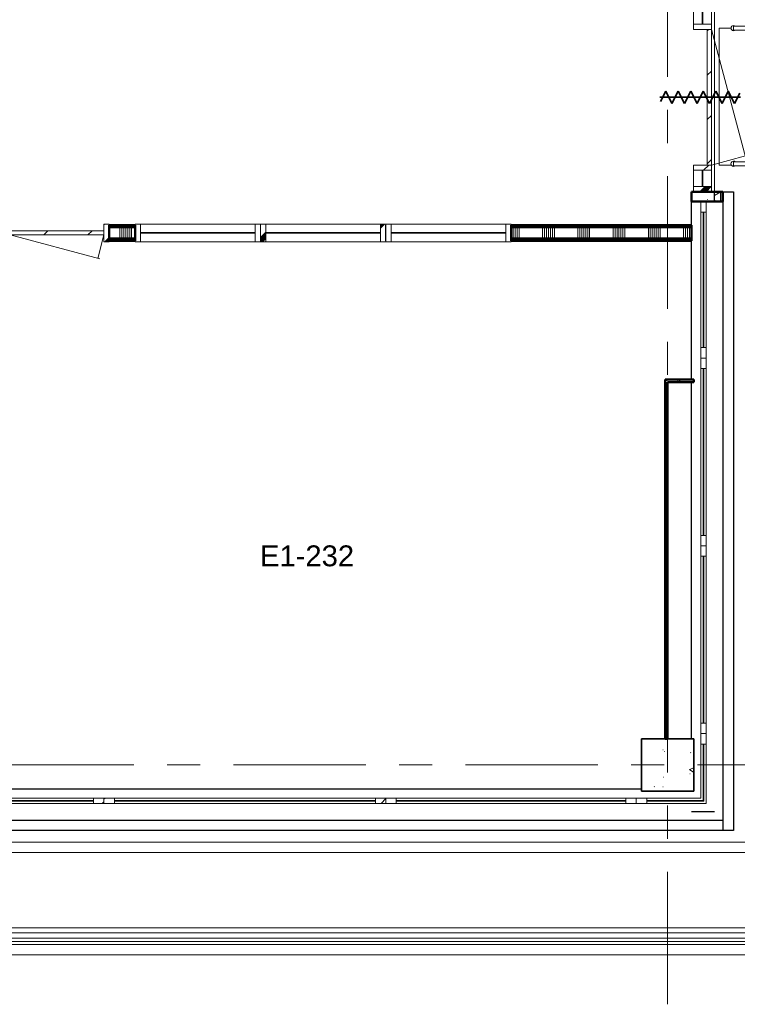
# Model space of a CAD drawing. Extents: x -3204 to 54657, y -2294 to 61632.
# Tile 28 of 65: x 40593 to 47467, y -2294 to 7144. Entities that reach past the tile are written whole.
import ezdxf

# ---------------------------------------------------------------- set-up
doc = ezdxf.new("R2010")
doc.units = 0
doc.header["$LTSCALE"] = 100
doc.linetypes.add('stramien', pattern=[22.225, 12.7, -3.175, 3.175, -3.175])
for name, color, linetype, lineweight in [('00---0--FM-RUIMTENR', 7, 'Continuous', 18), ('BA20----_WANDEN', 14, 'Continuous', 50), ('BL$7A---_STRAMIEN', 7, 'Continuous', 18), ('BL20----_WANDEN', 7, 'Continuous', 25), ('BL23----_VLOEREN', 11, 'Continuous', 18), ('BL28----_CONSTRUCTIES', 4, 'Continuous', 18), ('BL30----_BRANDSYMBOLEN', 14, 'Continuous', 35), ('BL30----_KOZIJNEN', 14, 'Continuous', 25), ('BL34----_BALUSTRADES', 1, 'Continuous', 18)]:
    doc.layers.add(name, color=color, linetype=linetype, lineweight=lineweight)
doc.styles.add('Arial', font='arial.ttf', dxfattribs={"height": 200})
pattern_1 = [(50, (8878.4, 12805.1), (728.7365, -63.756), [76.2, -838.2]), (355, (8878.4, 12805.1), (-140.972, 764.228), [60.96, -670.56]), (100.451, (8939.1, 12799.8), (587.77, 700.467), [64.76, -712.36]), (46.184, (8878.4, 13008.3), (1084.316, -168.17), [114.3, -1257.3]), (96.636, (8968.8, 12994.3), (949.61, 989.71), [97.14, -1068.54]), (351.184, (8878.4, 13008.3), (949.62, 989.7), [91.44, -1005.84]), (21, (8980, 12957.5), (606.458, -409.061), [76.2, -838.2]), (326, (8980, 12957.5), (247.208, 736.753), [60.96, -670.56]), (71.451, (9030.54, 12923.4), (853.668, 327.685), [64.76, -712.36]), (37.5, (8878.4, 12805.08), (12.3547, 338.2201), [3.353, -659.079, 3.353, -677.367, -673.1]), (37.5, (8878.4, 12805.08), (12.3547, 338.2201), [-1343.152, 3.353, -669.747]), (7.5, (8878.4, 12805.08), (267.279, 400.722), [3.353, -384.759, 3.353, -643.839, -256.54]), (7.5, (8878.4, 12805.08), (267.279, 400.722), [-1035.304, 3.353, -253.187]), (327.5, (8651.83, 12805.08), (542.3633, -22.9153), [3.353, -250.647, 3.353, -789.127, -1051.56]), (327.5, (8651.83, 12805.08), (542.3633, -22.9153), [-1046.48, 3.353, -1048.207]), (317.5, (8550.24, 12805.1), (592.517, 101.707), [3.353, -326.847, 3.353, -522.935, -746.76]), (317.5, (8550.24, 12805.1), (592.517, 101.707), [-856.488, 3.353, -743.407])]
pattern_2 = [(270, (35052.5, 5175), (500, 6e-12), []), (270, (35002.5, 5175), (500, 6e-12), []), (270, (34952.5, 5175), (500, 6e-12), []), (270, (34902.5, 5175), (500, 6e-12), [])]

# ---------------------------------------------------------------- blocks, each defined once
blk = doc.blocks.new('23_FL_glazenwasbalkon5 - AL_23_glazenwasbalkon-1321649-1')
at = {"layer": 'BL23----_VLOEREN'}
for p, q in [((-1818.4, -13545.1), (38661.6, -13545.1)), ((38761.6, -13645.1), (-1918.4, -13645.1)), ((-2798.4, -14525.1), (39641.6, -14525.1)), ((39614.5, -14498), (-2771.3, -14498)), ((39741.6, -14625.1), (-2898.4, -14625.1))]:
    blk.add_line(p, q, dxfattribs=at)
blk = doc.blocks.new('31_WN_AMC_a_br_raam - 2100x1530-V58-1')
at = {"layer": 'BL30----_KOZIJNEN', "lineweight": 18}
h = blk.add_hatch(dxfattribs=at)
h.set_pattern_fill('FP_112', color=256, style=0, pattern_type=2)
h.set_pattern_definition([(225, (31471.6, -13145.1), (449.013, -449.013), []), (225, (31312.85, -13145.1), (6e-14, -898.026), []), (225, (31630.35, -13145.1), (6e-14, -898.026), [])])
h.paths.add_polyline_path([(-1050, 29), (-1050, -21), (-950, -21), (-950, 29)], flags=0)
h.paths.add_polyline_path([(950, 29), (950, -21), (1050, -21), (1050, 29)], flags=0)
for p, q in [((-1050, 29), (-1050, -21)), ((-950, 29), (-1050, 29)), ((-950, -21), (-950, 29)), ((-950, 29), (950, 29)), ((950, 7), (-950, 7)), ((-950, 7), (-950, 1)), ((-950, 1), (950, 1)), ((1050, 29), (950, 29)), ((950, 29), (950, -21)), ((950, 1), (950, 7)), ((1050, -21), (1050, 29)), ((-1050, -21), (-950, -21)), ((-950, -21), (950, -21)), ((950, -21), (1050, -21))]:
    blk.add_line(p, q, dxfattribs=at)
blk = doc.blocks.new('31_WN_AMC_a_br_raam - 2700x1530-V59-1')
at = {"layer": 'BL30----_KOZIJNEN', "lineweight": 18}
h = blk.add_hatch(dxfattribs=at)
h.set_pattern_fill('FP_113', color=256, style=0, pattern_type=2)
h.set_pattern_definition([(225, (33871.6, -13145.1), (449.013, -449.013), []), (225, (33712.85, -13145.1), (6e-14, -898.026), []), (225, (34030.35, -13145.1), (6e-14, -898.026), [])])
h.paths.add_polyline_path([(-1350, 29), (-1350, -21), (-1250, -21), (-1250, 29)], flags=0)
h.paths.add_polyline_path([(1350, 29), (1250, 29), (1250, -21), (1350, -21)], flags=0)
for p, q in [((-1350, 29), (-1350, -21)), ((-1250, 29), (-1350, 29)), ((-1250, -21), (-1250, 29)), ((-1250, 29), (1250, 29)), ((1250, 7), (-1250, 7)), ((-1250, 7), (-1250, 1)), ((-1250, 1), (1250, 1)), ((1350, 29), (1250, 29)), ((1250, 29), (1250, -21)), ((1250, 1), (1250, 7)), ((1350, -21), (1350, 29)), ((-1350, -21), (-1250, -21)), ((-1250, -21), (1250, -21)), ((1250, -21), (1350, -21))]:
    blk.add_line(p, q, dxfattribs=at)
blk = doc.blocks.new('31_WN_AMC_a_br_raam - 2400x1530-V60-1')
at = {"layer": 'BL30----_KOZIJNEN', "lineweight": 18}
h = blk.add_hatch(dxfattribs=at)
h.set_pattern_fill('FP_114', color=256, style=0, pattern_type=2)
h.set_pattern_definition([(225, (36421.6, -13145.1), (449.013, -449.013), []), (225, (36262.85, -13145.1), (6e-14, -898.026), []), (225, (36580.35, -13145.1), (6e-14, -898.026), [])])
h.paths.add_polyline_path([(-1200, 29), (-1200, -21), (-1100, -21), (-1100, 29)], flags=0)
h.paths.add_polyline_path([(1200, 29), (1100, 29), (1100, -21), (1200, -21)], flags=0)
for p, q in [((-1200, 29), (-1200, -21)), ((-1100, 29), (-1200, 29)), ((-1100, -21), (-1100, 29)), ((-1100, 29), (1100, 29)), ((1100, 7), (-1100, 7)), ((-1100, 7), (-1100, 1)), ((-1100, 1), (1100, 1)), ((1200, 29), (1100, 29)), ((1100, 29), (1100, -21)), ((1100, 1), (1100, 7)), ((1200, -21), (1200, 29)), ((-1200, -21), (-1100, -21)), ((-1100, -21), (1100, -21)), ((1100, -21), (1200, -21))]:
    blk.add_line(p, q, dxfattribs=at)
blk = doc.blocks.new('Railing - 50 mm-1399813-1')
at = {"layer": 'BL34----_BALUSTRADES'}
for start, end in [(0, 180), (180, 217.59733), (322.37791, 0)]:
    blk.add_arc((0, 0), 25, start, end, dxfattribs=at)
blk = doc.blocks.new('Railing - 50 mm-V112-1')
at = {"layer": 'BL34----_BALUSTRADES'}
for start, end in [(142.37791, 180), (180, 0), (0, 37.59733)]:
    blk.add_arc((0, 0), 25, start, end, dxfattribs=at)
blk = doc.blocks.new('Railing - Railing-1570973-1')
at = {"layer": 'BL34----_BALUSTRADES'}
for p, q in [((43003.6, -5722.5), (38554.1, -5722.5)), ((38554.1, -5762.5), (38554.1, -5722.5)), ((43003.6, -5722.5), (43003.6, -5762.5)), ((38554.1, -5762.5), (43003.6, -5762.5))]:
    blk.add_line(p, q, dxfattribs=at)
at = {"rotation": 270}
for name, p in [('Railing - 50 mm-V112-1', (38554.1, -5742.5)), ('Railing - 50 mm-1399813-1', (43003.6, -5742.5))]:
    blk.add_blockref(name, p, dxfattribs=at)
blk = doc.blocks.new('Railing - 50 mm-V121-1')
at = {"layer": 'BL34----_BALUSTRADES'}
for start, end in [(0, 180), (180, 217.59733), (322.3323, 0)]:
    blk.add_arc((0, 0), 25, start, end, dxfattribs=at)
blk = doc.blocks.new('Railing - 50 mm-V122-1')
at = {"layer": 'BL34----_BALUSTRADES'}
for start, end in [(142.35458, 180), (180, 0), (0, 37.59733)]:
    blk.add_arc((0, 0), 25, start, end, dxfattribs=at)
blk = doc.blocks.new('Railing - 50 mm-V123-1')
at = {"layer": 'BL34----_BALUSTRADES'}
for start, end in [(0, 37.59733), (322.40267, 0), (231.42857, 308.57143)]:
    blk.add_arc((0, 0), 25, start, end, dxfattribs=at)
blk = doc.blocks.new('Railing - 50 mm-V115-1')
at = {"layer": 'BL34----_BALUSTRADES'}
for start, end in [(142.40267, 180), (180, 217.59733), (231.42857, 308.57143)]:
    blk.add_arc((0, 0), 25, start, end, dxfattribs=at)
blk = doc.blocks.new('Railing - Railing-1571186-1')
at = {"layer": 'BL34----_BALUSTRADES'}
for p, q in [((40123.6, -7022.5), (38553.6, -7022.5)), ((38553.6, -7062.5), (38553.6, -7022.5)), ((38553.6, -7062.5), (40083.6, -7062.5)), ((40083.6, -7062.5), (40083.6, -8862.5)), ((40123.6, -8822.5), (40123.6, -7022.5)), ((40083.6, -8862.5), (42378.6, -8862.5)), ((42378.6, -8822.5), (40123.6, -8822.5)), ((42378.6, -8822.5), (42378.6, -8862.5))]:
    blk.add_line(p, q, dxfattribs=at)
for points, knots in [([(40083.6, -7062.5), (40083.6, -7062.5), (40084, -7062.1), (40085.1, -7061), (40086.3, -7059.8), (40087.5, -7058.6), (40088.6, -7057.5), (40089.8, -7056.3), (40091.4, -7054.7), (40093.2, -7052.9), (40094.8, -7051.3), (40096, -7050.1), (40097.2, -7048.9), (40098.5, -7047.7), (40099.7, -7046.4), (40101, -7045.1), (40102.3, -7043.8), (40103.6, -7042.5), (40104.9, -7041.2), (40106.2, -7039.9), (40107.5, -7038.6), (40108.8, -7037.3), (40110.1, -7036), (40111.3, -7034.8), (40112.5, -7033.6), (40113.6, -7032.5), (40114.7, -7031.4), (40116.2, -7029.9), (40117.5, -7028.6), (40118.7, -7027.4), (40119.8, -7026.3), (40121, -7025.1), (40122.2, -7023.9), (40123.3, -7022.8), (40123.6, -7022.5), (40123.6, -7022.5)], [0, 0, 0, 0, 0.083333, 0.125, 0.166667, 0.208333, 0.229167, 0.25, 0.291667, 0.333333, 0.354167, 0.375, 0.395833, 0.416667, 0.4375, 0.458333, 0.479167, 0.5, 0.520833, 0.541667, 0.5625, 0.583333, 0.604167, 0.625, 0.645833, 0.666667, 0.6875, 0.708333, 0.75, 0.770833, 0.791667, 0.833333, 0.875, 0.916667, 1, 1, 1, 1]), ([(40123.6, -8822.5), (40123.6, -8822.5), (40123.3, -8822.8), (40122.2, -8824), (40121, -8825.1), (40119.8, -8826.3), (40118.7, -8827.4), (40117.5, -8828.6), (40116.2, -8829.9), (40114.8, -8831.4), (40113.6, -8832.5), (40112.5, -8833.6), (40111.3, -8834.8), (40110.1, -8836.1), (40108.8, -8837.3), (40107.5, -8838.6), (40106.2, -8839.9), (40104.9, -8841.2), (40103.6, -8842.5), (40102.3, -8843.8), (40101, -8845.1), (40099.7, -8846.4), (40098.5, -8847.7), (40097.2, -8848.9), (40096, -8850.1), (40094.8, -8851.3), (40093.6, -8852.5), (40092.5, -8853.6), (40091.1, -8855), (40089.8, -8856.3), (40088.6, -8857.5), (40087.5, -8858.6), (40086.3, -8859.8), (40085.1, -8861), (40084, -8862.1), (40083.6, -8862.5), (40083.6, -8862.5)], [-1, -1, -1, -1, -0.916667, -0.875, -0.833333, -0.791667, -0.770833, -0.75, -0.708333, -0.6875, -0.666667, -0.645833, -0.625, -0.604167, -0.583333, -0.5625, -0.541667, -0.520833, -0.5, -0.479167, -0.458333, -0.4375, -0.416667, -0.395833, -0.375, -0.354167, -0.333333, -0.3125, -0.291667, -0.25, -0.229167, -0.208333, -0.166667, -0.125, -0.083333, 0, 0, 0, 0])]:
    blk.add_open_spline(points, degree=3, knots=knots, dxfattribs=at)
for name, p, rotation in [('Railing - 50 mm-V121-1', (38553.6, -7042.5), 90.00000000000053), ('Railing - 50 mm-V123-1', (40103.6, -7042.5), 90.00000000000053), ('Railing - 50 mm-V122-1', (42378.6, -8842.5), 89.99999999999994)]:
    blk.add_blockref(name, p, dxfattribs=dict(rotation=rotation))
blk.add_blockref('Railing - 50 mm-V115-1', (40103.6, -8842.5))
blk = doc.blocks.new('31_DR_AMC_s_enkele deur bruin met zijlichten en bovenpaneel_R_dt1 - 1810x3300 negge 18mm-2931872-1')
at = {"layer": 'BL30----_KOZIJNEN', "lineweight": 18}
h = blk.add_hatch(dxfattribs=at)
h.set_pattern_fill('FP_171', color=256, style=0, pattern_type=2)
h.set_pattern_definition([(315, (7295.1, 38261.6), (500, 500), []), (315, (7295.1, 38091.6), (500, 500), []), (315, (7295.1, 38081.6), (500, 500), []), (315, (7295.1, 38071.6), (500, 500), []), (315, (7295.1, 38061.6), (500, 500), []), (315, (7295.1, 38051.6), (500, 500), []), (315, (7295.1, 38041.6), (500, 500), []), (315, (7295.1, 38031.6), (500, 500), [])])
h.paths.add_polyline_path([(-15, 92), (-15, -80), (35, -80), (35, 92)], flags=0)
h.paths.add_polyline_path([(190, 92), (190, -80), (240, -80), (240, 92)], flags=0)
h.paths.add_polyline_path([(1540, -80), (1590, -80), (1590, 92), (1540, 92)], flags=0)
h.paths.add_polyline_path([(1745, 92), (1745, -80), (1795, -80), (1795, 92)], flags=0)
h = blk.add_hatch(dxfattribs=at)
h.set_pattern_fill('FP_170', color=256, style=0, pattern_type=2)
h.set_pattern_definition([(315, (7295.08, 38261.6), (212.132, 212.132), [])])
h.paths.add_polyline_path([(240, -80), (1540, -80), (1540, -40), (240, -40)], flags=0)
at = {"layer": 'BL30----_BRANDSYMBOLEN'}
for p, q in [((950, 358.6), (850, 408.6)), ((890, 416.3), (890, -358.7)), ((830, 298.6), (950, 358.6)), ((950, 238.6), (830, 298.6)), ((830, 178.6), (950, 238.6)), ((950, 118.6), (830, 178.6)), ((830, 58.6), (950, 118.6)), ((950, -1.4), (830, 58.6)), ((830, -61.4), (950, -1.4)), ((950, -121.4), (830, -61.4)), ((830, -181.4), (950, -121.4)), ((950, -241.4), (830, -181.4)), ((830, -301.4), (950, -241.4)), ((930, -351.4), (830, -301.4))]:
    blk.add_line(p, q, dxfattribs=at)
at = {"layer": 'BL30----_KOZIJNEN', "lineweight": 18}
for p, q in [((35, 92), (-15, 92)), ((-15, 92), (-15, -80)), ((35, -80), (35, 92)), ((190, 92), (35, 92)), ((190, 9), (35, 9)), ((35, 9), (35, 3)), ((35, 3), (190, 3)), ((190, 92), (190, -80)), ((240, 92), (190, 92)), ((190, 3), (190, 9)), ((240, -80), (240, 92)), ((1590, 92), (1540, 92)), ((1540, 92), (1540, -80)), ((1590, -80), (1590, 92)), ((1745, 92), (1590, 92)), ((1745, 9), (1590, 9)), ((1590, 9), (1590, 3)), ((1590, 3), (1745, 3)), ((1795, 92), (1745, 92)), ((1745, 92), (1745, -80)), ((1745, 3), (1745, 9)), ((1795, -80), (1795, 92)), ((-15, -80), (35, -80)), ((35, -80), (190, -80)), ((190, -80), (240, -80)), ((1540, -40), (240, -40)), ((240, -40), (240, -80)), ((240, -80), (327.1, -405)), ((240, -80), (1540, -80)), ((1540, -80), (307.8, -410.2)), ((1540, -80), (1540, -40)), ((1540, -80), (1590, -80)), ((1590, -80), (1745, -80)), ((1745, -80), (1795, -80))]:
    blk.add_line(p, q, dxfattribs=at)
blk = doc.blocks.new('31_WN_AMC_a_br_paneel - 1500x1530-2248573-1')
at = {"layer": 'BL30----_KOZIJNEN', "lineweight": 18}
h = blk.add_hatch(dxfattribs=at)
h.set_pattern_fill('FP_172', color=256, style=0, pattern_type=2)
h.set_pattern_definition([(135, (-8155.08, -38261.6), (-212.132, -212.132), [])])
h.paths.add_polyline_path([(650, 8), (-650, 8), (-650, 0), (650, 0)], flags=0)
for p, q in [((-650, 29), (-750, 29)), ((-650, -21), (-650, 29)), ((-650, 29), (650, 29)), ((650, 8), (-650, 8)), ((-650, 8), (-650, 0)), ((-650, 0), (650, 0)), ((750, 29), (650, 29)), ((650, 29), (650, -21)), ((650, 0), (650, 8)), ((750, -21), (750, 29)), ((-750, -21), (-650, -21)), ((-650, -21), (650, -21)), ((650, -21), (750, -21))]:
    blk.add_line(p, q, dxfattribs=at)
blk = doc.blocks.new('31_WN_AMC_a_br_paneel - 1800x1530-2248575-1')
at = {"layer": 'BL30----_KOZIJNEN', "lineweight": 18}
h = blk.add_hatch(dxfattribs=at)
h.set_pattern_fill('FP_173', color=256, style=0, pattern_type=2)
h.set_pattern_definition([(135, (-9805.08, -38261.6), (-212.132, -212.132), [])])
h.paths.add_polyline_path([(800, 0), (800, 8), (-800, 8), (-800, 0), (-298.5, 0)], flags=0)
for p, q in [((-900, 29), (-900, -21)), ((-800, 29), (-900, 29)), ((-800, -21), (-800, 29)), ((-800, 29), (800, 29)), ((800, 8), (-800, 8)), ((-800, 8), (-800, 0)), ((-800, 0), (800, 0)), ((900, 29), (800, 29)), ((800, 29), (800, -21)), ((800, 0), (800, 8)), ((900, -21), (900, 29)), ((-900, -21), (-800, -21)), ((-800, -21), (800, -21)), ((800, -21), (900, -21))]:
    blk.add_line(p, q, dxfattribs=at)
blk = doc.blocks.new('31_WN_AMC_a_br_paneel - 1800x1530-V124-1')
at = {"layer": 'BL30----_KOZIJNEN', "lineweight": 18}
h = blk.add_hatch(dxfattribs=at)
h.set_pattern_fill('FP_174', color=256, style=0, pattern_type=2)
h.set_pattern_definition([(135, (-11605.08, -38261.6), (-212.132, -212.132), [])])
h.paths.add_polyline_path([(800, 0), (800, 8), (-800, 8), (-800, 0), (298.8, 0)], flags=0)
for p, q in [((-900, 29), (-900, -21)), ((-800, 29), (-900, 29)), ((-800, -21), (-800, 29)), ((-800, 29), (800, 29)), ((800, 8), (-800, 8)), ((-800, 8), (-800, 0)), ((-800, 0), (800, 0)), ((900, 29), (800, 29)), ((800, 29), (800, -21)), ((800, 0), (800, 8)), ((900, -21), (900, 29)), ((-900, -21), (-800, -21)), ((-800, -21), (800, -21)), ((800, -21), (900, -21))]:
    blk.add_line(p, q, dxfattribs=at)
blk = doc.blocks.new('31_WN_AMC_a_br_hoekpaneel - 669x669x1530-2245961-1')
at = {"layer": 'BL30----_KOZIJNEN', "lineweight": 18}
h = blk.add_hatch(dxfattribs=at)
h.set_pattern_fill('FP_181', color=256, style=0, pattern_type=2)
h.set_pattern_definition([(45, (-37956.1, 13145.08), (-212.132, 212.132), [])])
h.paths.add_polyline_path([(313.5, -8), (313.5, 540), (305.5, 540), (305.5, 0), (-234.5, 0), (-234.5, -8)], flags=0)
for p, q in [((284.5, 540), (284.5, 640)), ((334.5, 640), (334.5, 540)), ((334.5, 540), (284.5, 540)), ((284.5, 21), (284.5, 540)), ((305.5, 540), (313.5, 540)), ((305.5, 0), (305.5, 540)), ((313.5, 540), (313.5, -8)), ((334.5, 540), (334.5, -29)), ((-334.5, 21), (-234.5, 21)), ((-234.5, 21), (-234.5, -29)), ((-234.5, 21), (284.5, 21)), ((-234.5, -29), (-334.5, -29)), ((-234.5, 0), (305.5, 0)), ((-234.5, -8), (-234.5, 0)), ((313.5, -8), (-234.5, -8)), ((334.5, -29), (-234.5, -29))]:
    blk.add_line(p, q, dxfattribs=at)
blk = doc.blocks.new('Railing - Railing-2110828-1')
at = {"layer": 'BL34----_BALUSTRADES'}
for p, q in [((39531.6, -14415.1), (-2688.4, -14415.1)), ((39482.6, -14366.1), (-2639.4, -14366.1)), ((-2738.4, -14465.1), (39581.6, -14465.1))]:
    blk.add_line(p, q, dxfattribs=at)
blk = doc.blocks.new('32_DR_AMC_s_enkele deur_L_dt3 - 1000x2360-V128-1')
at = {"layer": 'BL30----_KOZIJNEN', "lineweight": 18}
h = blk.add_hatch(dxfattribs=at)
h.set_pattern_fill('FP_213', color=256, style=0, pattern_type=2)
h.set_pattern_definition([(225, (32071.6, -7705.1), (500, -500), []), (225, (31901.6, -7705.1), (500, -500), []), (225, (31891.6, -7705.1), (500, -500), []), (225, (31881.6, -7705.1), (500, -500), []), (225, (31871.6, -7705.1), (500, -500), []), (225, (31861.6, -7705.1), (500, -500), []), (225, (31851.6, -7705.1), (500, -500), []), (225, (31841.6, -7705.1), (500, -500), [])])
h.paths.add_polyline_path([(-500, 85), (-500, -85), (-450, -85), (-450, 85)], flags=0)
h.paths.add_polyline_path([(500, 85), (450, 85), (450, -85), (500, -85)], flags=0)
h = blk.add_hatch(dxfattribs=at)
h.set_pattern_fill('FP_212', color=256, style=0, pattern_type=2)
h.set_pattern_definition([(225, (32071.6, -7705.08), (212.132, -212.132), [])])
h.paths.add_polyline_path([(-450, 20), (-450, -20), (450, -20), (450, 20), (33.9, 20)], flags=0)
for p, q in [((-450, 20), (-389.7, 245)), ((450, 20), (-409, 250.2)), ((-450, 85), (-500, 85)), ((-500, 85), (-500, -85)), ((-450, -85), (-450, 85)), ((450, 20), (-450, 20)), ((-450, 20), (-450, -20)), ((500, 85), (450, 85)), ((450, 85), (450, -85)), ((450, -20), (450, 20)), ((500, -85), (500, 85)), ((-500, -85), (-450, -85)), ((-450, -20), (450, -20)), ((450, -85), (500, -85))]:
    blk.add_line(p, q, dxfattribs=at)
blk = doc.blocks.new('32_WN_AMC_s_raam1 - 1200x1360 1000_-2387836-1')
at = {"layer": 'BL30----_KOZIJNEN', "lineweight": 18}
for p, q in [((-600, 85), (-600, -85)), ((-550, 85), (-600, 85)), ((-550, -85), (-550, 85)), ((550, 85), (-550, 85)), ((550, 3), (-550, 3)), ((-550, 3), (-550, -3)), ((600, 85), (550, 85)), ((550, 85), (550, -85)), ((550, -3), (550, 3)), ((600, -85), (600, 85)), ((-600, -85), (-550, -85)), ((-550, -3), (550, -3)), ((-550, -85), (550, -85)), ((550, -85), (600, -85))]:
    blk.add_line(p, q, dxfattribs=at)
blk = doc.blocks.new('32_WN_AMC_s_raam1 - 1200x1360 1000_-V132-1')
at = {"layer": 'BL30----_KOZIJNEN', "lineweight": 18}
h = blk.add_hatch(dxfattribs=at)
h.set_pattern_fill('FP_225', color=256, style=0, pattern_type=2)
h.set_pattern_definition([(225, (34621.6, -7705.1), (500, -500), []), (225, (34451.6, -7705.1), (500, -500), []), (225, (34441.6, -7705.1), (500, -500), []), (225, (34431.6, -7705.1), (500, -500), []), (225, (34421.6, -7705.1), (500, -500), []), (225, (34411.6, -7705.1), (500, -500), []), (225, (34401.6, -7705.1), (500, -500), []), (225, (34391.6, -7705.1), (500, -500), [])])
h.paths.add_polyline_path([(-600, 85), (-600, -85), (-550, -85), (-550, 85)], flags=0)
h.paths.add_polyline_path([(600, 85), (550, 85), (550, -85), (600, -85)], flags=0)
for p, q in [((-600, 85), (-600, -85)), ((-550, 85), (-600, 85)), ((-550, -85), (-550, 85)), ((550, 85), (-550, 85)), ((550, 3), (-550, 3)), ((-550, 3), (-550, -3)), ((600, 85), (550, 85)), ((550, 85), (550, -85)), ((550, -3), (550, 3)), ((600, -85), (600, 85)), ((-600, -85), (-550, -85)), ((-550, -3), (550, -3)), ((-550, -85), (550, -85)), ((550, -85), (600, -85))]:
    blk.add_line(p, q, dxfattribs=at)
blk = doc.blocks.new('32_WN_AMC_s_raam1 - 1200x1360 1000_-V133-1')
at = {"layer": 'BL30----_KOZIJNEN', "lineweight": 18}
h = blk.add_hatch(dxfattribs=at)
h.set_pattern_fill('FP_226', color=256, style=0, pattern_type=2)
h.set_pattern_definition([(225, (35821.6, -7705.1), (500, -500), []), (225, (35651.6, -7705.1), (500, -500), []), (225, (35641.6, -7705.1), (500, -500), []), (225, (35631.6, -7705.1), (500, -500), []), (225, (35621.6, -7705.1), (500, -500), []), (225, (35611.6, -7705.1), (500, -500), []), (225, (35601.6, -7705.1), (500, -500), []), (225, (35591.6, -7705.1), (500, -500), [])])
h.paths.add_polyline_path([(-600, 85), (-600, -85), (-550, -85), (-550, 85), (-555.9, 85)], flags=0)
h.paths.add_polyline_path([(600, 85), (550, 85), (550, -85), (600, -85)], flags=0)
for p, q in [((-600, 85), (-600, -85)), ((-550, 85), (-600, 85)), ((-550, -85), (-550, 85)), ((550, 85), (-550, 85)), ((550, 3), (-550, 3)), ((-550, 3), (-550, -3)), ((600, 85), (550, 85)), ((550, 85), (550, -85)), ((550, -3), (550, 3)), ((600, -85), (600, 85)), ((-600, -85), (-550, -85)), ((-550, -3), (550, -3)), ((-550, -85), (550, -85)), ((550, -85), (600, -85))]:
    blk.add_line(p, q, dxfattribs=at)

msp = doc.modelspace()

# ---------------------------------------------------------------- hatches: boundary and pattern name
at = {"layer": 'BA20----_WANDEN', "lineweight": 18}
h = msp.add_hatch(dxfattribs=at)
h.set_pattern_fill('FP_1', color=256, style=0, pattern_type=2)
h.set_pattern_definition(pattern_1)
h.paths.add_polyline_path([(47250, 5400), (47250, 5495), (47030, 5495), (47030, 5400)], flags=0)
h.paths.add_polyline_path([(47250, 7305), (47250, 7500), (47030, 7500), (47030, 7305)], flags=0)
h = msp.add_hatch(dxfattribs=at)
h.set_pattern_fill('FP_73', color=256, angle=60, style=0, pattern_type=2)
h.set_pattern_definition([(150, (47330, 27260), (-60, -103.92305), []), (210, (47330, 27260), (60, -103.92305), [])])
h.paths.add_polyline_path([(47310, 5400), (47310, 5495), (47250, 5495), (47250, 5400)], flags=0)
h.paths.add_polyline_path([(47310, 7305), (47310, 7500), (47250, 7500), (47250, 7305)], flags=0)
h = msp.add_hatch(dxfattribs=at)
h.set_pattern_fill('FP_761', color=256, angle=-270, style=0, pattern_type=2)
h.set_pattern_definition(pattern_2)
h.paths.add_polyline_path([(47030, 5162.5), (47030, 5175), (45300, 5175), (45300, 5162.5)], flags=0)
h.paths.add_polyline_path([(41700, 5162.5), (41700, 5175), (41450, 5175), (41450, 5162.5)], flags=0)
h.paths.add_polyline_path([(40450, 5162.5), (40450, 5175), (38450, 5175), (38450, 5162.5), (38746.2, 5162.5)], flags=0)
h.paths.add_polyline_path([(37450, 5162.5), (37450, 5175), (35450, 5175), (35450, 5162.5), (36576.2, 5162.5)], flags=0)
h.paths.add_polyline_path([(34406.3, 5162.5), (34450, 5162.5), (34450, 5175), (33950, 5175), (33950, 5162.5)], flags=0)
h.paths.add_polyline_path([(32950, 5162.5), (32950, 5175), (31000, 5175), (31000, 5162.5), (32236.4, 5162.5)], flags=0)
h.paths.add_polyline_path([(29560, 5162.5), (29560, 5175), (25690, 5175), (25690, 5162.5), (25726.6, 5162.5)], flags=0)
h.paths.add_polyline_path([(24250, 5162.5), (24250, 5175), (23466.3, 5175), (23466.3, 5162.5), (23556.7, 5162.5)], flags=0)
h = msp.add_hatch(dxfattribs=at)
h.set_pattern_fill('FP_761', color=256, angle=-270, style=0, pattern_type=2)
h.set_pattern_definition(pattern_2)
h.paths.add_polyline_path([(47030, 5150), (47030, 5162.5), (45300, 5162.5), (45300, 5150)], flags=0)
h.paths.add_polyline_path([(41700, 5150), (41700, 5162.5), (41450, 5162.5), (41450, 5150)], flags=0)
h.paths.add_polyline_path([(40450, 5150), (40450, 5162.5), (38450, 5162.5), (38450, 5150), (38746.2, 5150)], flags=0)
h.paths.add_polyline_path([(37450, 5150), (37450, 5162.5), (35450, 5162.5), (35450, 5150), (36576.2, 5150)], flags=0)
h.paths.add_polyline_path([(34450, 5150), (34450, 5162.5), (33950, 5162.5), (33950, 5150), (34406.3, 5150)], flags=0)
h.paths.add_polyline_path([(32950, 5150), (32950, 5162.5), (31000, 5162.5), (31000, 5150), (32236.4, 5150)], flags=0)
h.paths.add_polyline_path([(29560, 5150), (29560, 5162.5), (25690, 5162.5), (25690, 5150), (25726.6, 5150)], flags=0)
h.paths.add_polyline_path([(24250, 5150), (24250, 5162.5), (23466.3, 5162.5), (23466.3, 5150), (23556.7, 5150)], flags=0)
h = msp.add_hatch(dxfattribs=at)
h.set_pattern_fill('FP_762', color=256, angle=-270, style=0, pattern_type=2)
h.set_pattern_definition([(270, (35252.5, 5175), (337.5, 4e-12), []), (270, (35233.75, 5175), (337.5, 4e-12), []), (270, (35215, 5175), (337.5, 4e-12), []), (270, (35196.25, 5175), (337.5, 4e-12), []), (270, (35177.5, 5175), (337.5, 4e-12), []), (270, (35158.75, 5175), (337.5, 4e-12), []), (270, (35140, 5175), (337.5, 4e-12), [])])
h.paths.add_polyline_path([(47030, 5050), (47030, 5150), (45300, 5150), (45300, 5050)], flags=0)
h.paths.add_polyline_path([(41700, 5050), (41700, 5150), (41450, 5150), (41450, 5050)], flags=0)
h.paths.add_polyline_path([(40450, 5050), (40450, 5150), (38450, 5150), (38450, 5050), (40250, 5050)], flags=0)
h.paths.add_polyline_path([(37450, 5050), (37450, 5150), (35450, 5150), (35450, 5050), (37250, 5050)], flags=0)
h.paths.add_polyline_path([(34406.3, 5050), (34450, 5050), (34450, 5150), (33950, 5150), (33950, 5050), (34250, 5050)], flags=0)
h.paths.add_polyline_path([(32950, 5050), (32950, 5150), (31000, 5150), (31000, 5050), (32236.4, 5050)], flags=0)
h.paths.add_polyline_path([(29560, 5050), (29560, 5150), (25690, 5150), (25690, 5050), (28850, 5050)], flags=0)
h.paths.add_polyline_path([(24250, 5050), (24250, 5150), (23466.3, 5150), (23466.3, 5050), (23556.7, 5050)], flags=0)
h = msp.add_hatch(dxfattribs=at)
h.set_pattern_fill('FP_761', color=256, angle=-270, style=0, pattern_type=2)
h.set_pattern_definition(pattern_2)
h.paths.add_polyline_path([(47030, 5037.5), (47030, 5050), (45300, 5050), (45300, 5037.5)], flags=0)
h.paths.add_polyline_path([(41700, 5037.5), (41700, 5050), (41450, 5050), (41450, 5037.5)], flags=0)
h.paths.add_polyline_path([(40137.5, 5037.5), (40150, 5037.5), (40150, 5050), (38450, 5050), (38450, 5037.5), (38746.2, 5037.5)], flags=0)
h.paths.add_polyline_path([(40250, 5037.5), (40450, 5037.5), (40450, 5050), (40250, 5050)], flags=0)
h.paths.add_polyline_path([(37450, 5037.5), (37450, 5050), (37250, 5050), (37250, 5037.5)], flags=0)
h.paths.add_polyline_path([(37137.5, 5037.5), (37150, 5037.5), (37150, 5050), (35450, 5050), (35450, 5037.5), (36576.2, 5037.5)], flags=0)
h.paths.add_polyline_path([(34450, 5037.5), (34450, 5050), (34250, 5050), (34250, 5037.5), (34406.3, 5037.5)], flags=0)
h.paths.add_polyline_path([(34137.5, 5037.5), (34150, 5037.5), (34150, 5050), (33950, 5050), (33950, 5037.5)], flags=0)
h.paths.add_polyline_path([(32950, 5037.5), (32950, 5050), (31250, 5050), (31250, 5037.5), (32236.4, 5037.5)], flags=0)
h.paths.add_polyline_path([(31150, 5037.5), (31150, 5050), (31000, 5050), (31000, 5037.5), (31137.5, 5037.5)], flags=0)
h.paths.add_polyline_path([(29560, 5037.5), (29560, 5050), (28850, 5050), (28850, 5037.5)], flags=0)
h.paths.add_polyline_path([(28737.5, 5037.5), (28750, 5037.5), (28750, 5050), (25690, 5050), (25690, 5037.5), (25726.6, 5037.5)], flags=0)
h.paths.add_polyline_path([(24250, 5037.5), (24250, 5050), (23466.3, 5050), (23466.3, 5037.5), (23556.7, 5037.5)], flags=0)
h = msp.add_hatch(dxfattribs=at)
h.set_pattern_fill('FP_761', color=256, angle=-270, style=0, pattern_type=2)
h.set_pattern_definition(pattern_2)
h.paths.add_polyline_path([(47030, 5025), (47030, 5037.5), (45300, 5037.5), (45300, 5025)], flags=0)
h.paths.add_polyline_path([(41700, 5025), (41700, 5037.5), (41450, 5037.5), (41450, 5025)], flags=0)
h.paths.add_polyline_path([(40450, 5025), (40450, 5037.5), (40250, 5037.5), (40250, 5025), (40275, 5025)], flags=0)
h.paths.add_polyline_path([(40137.5, 5025), (40137.5, 5037.5), (38450, 5037.5), (38450, 5025), (40125, 5025)], flags=0)
h.paths.add_polyline_path([(37125, 5025), (37137.5, 5025), (37137.5, 5037.5), (35450, 5037.5), (35450, 5025), (36576.2, 5025)], flags=0)
h.paths.add_polyline_path([(37450, 5025), (37450, 5037.5), (37250, 5037.5), (37250, 5025), (37275, 5025)], flags=0)
h.paths.add_polyline_path([(34406.3, 5025), (34450, 5025), (34450, 5037.5), (34250, 5037.5), (34250, 5025), (34275, 5025)], flags=0)
h.paths.add_polyline_path([(33950, 5025), (34137.5, 5025), (34137.5, 5037.5), (33950, 5037.5)], flags=0)
h.paths.add_polyline_path([(32950, 5025), (32950, 5037.5), (31250, 5037.5), (31250, 5025), (32236.4, 5025)], flags=0)
h.paths.add_polyline_path([(31125, 5025), (31137.5, 5025), (31137.5, 5037.5), (31000, 5037.5), (31000, 5025)], flags=0)
h.paths.add_polyline_path([(29560, 5025), (29560, 5037.5), (28850, 5037.5), (28850, 5025), (28875, 5025)], flags=0)
h.paths.add_polyline_path([(28737.5, 5025), (28737.5, 5037.5), (25690, 5037.5), (25690, 5025), (28725, 5025)], flags=0)
h.paths.add_polyline_path([(24250, 5025), (24250, 5037.5), (23475, 5037.5), (23475, 5025), (23556.7, 5025)], flags=0)
h = msp.add_hatch(dxfattribs=at)
h.set_pattern_fill('FP_138', color=256, angle=45, style=0, pattern_type=2)
h.set_pattern_definition([(315, (46775, 1972.5), (212.13, 212.13), []), (320, (46775, 1972.5), (-37.65, -430.356), [45, -495]), (265, (46775, 1972.5), (451.32, 83.25), [36, -396]), (10.45, (46771.86, 1936.64), (413.66, -347.11), [38.24, -420.685]), (316.184, (46895, 1972.5), (-99.31, -640.34), [67.5, -742.5]), (6.636, (46886.7, 1919.14), (584.47, -560.8), [57.37, -631.03]), (261.184, (46895, 1972.5), (584.47, -560.8), [54, -594]), (291, (46865, 1912.5), (-241.57, -358.144), [45, -495]), (236, (46865, 1912.5), (435.09, -145.99), [36, -396]), (341.45, (46844.87, 1882.65), (193.51, -504.135), [38.24, -420.685]), (307.5, (46775, 1972.5), (133.1575, -4.864), [3.353, -257.447, 3.353, -264.647, -265]), (307.5, (46775, 1972.5), (133.1575, -4.864), [-528.8, 3.353, -261.647]), (277.5, (46775, 1972.5), (157.765, -105.228), [3.353, -149.447, 3.353, -251.447, -101]), (277.5, (46775, 1972.5), (157.765, -105.228), [-407.6, 3.353, -97.647]), (237.5, (46775, 2061.7), (-9.022, -213.529), [3.353, -96.647, 3.353, -308.647, -414]), (237.5, (46775, 2061.7), (-9.022, -213.529), [-412, 3.353, -410.647]), (227.5, (46775, 2101.7), (40.042, -233.274), [3.353, -126.647, 3.353, -203.847, -294]), (227.5, (46775, 2101.7), (40.042, -233.274), [-337.2, 3.353, -290.647])])
h.paths.add_polyline_path([(46775, 250), (46800, 250), (46800, 3695), (46775, 3695), (46775, 901.2)], flags=0)
h = msp.add_hatch(dxfattribs=at)
h.set_pattern_fill('FP_139', color=256, angle=-315, style=0, pattern_type=2)
h.set_pattern_definition([(225, (46925, 3695), (212.13, -212.13), []), (230, (46925, 3695), (-430.36, 37.65), [45, -495]), (175, (46925, 3695), (83.25, -451.3), [36, -396]), (280.45, (46889.14, 3698.14), (-347.1, -413.66), [38.24, -420.69]), (226.18, (46925, 3575), (-640.34, 99.3), [67.5, -742.5]), (276.64, (46871.64, 3583.3), (-560.8, -584.5), [57.37, -631.03]), (171.18, (46925, 3575), (-560.8, -584.5), [54, -594]), (201, (46865, 3605), (-358.14, 241.57), [45, -495]), (146, (46865, 3605), (-146, -435.1), [36, -396]), (251.45, (46835.15, 3625.13), (-504.13, -193.5), [38.24, -420.69]), (217.5, (46925, 3695), (-4.86, -133.16), [3.353, -257.447, 3.353, -264.647, -265]), (217.5, (46925, 3695), (-4.86, -133.16), [-528.8, 3.353, -261.647]), (187.5, (46925, 3695), (-105.23, -157.76), [3.353, -149.447, 3.353, -251.447, -101]), (187.5, (46925, 3695), (-105.23, -157.76), [-407.6, 3.35, -97.65]), (147.5, (47014.2, 3695), (-213.53, 9.02), [3.353, -96.647, 3.353, -308.647, -414]), (147.5, (47014.2, 3695), (-213.53, 9.02), [-412, 3.353, -410.647]), (137.5, (47054.2, 3695), (-233.27, -40.04), [3.353, -126.647, 3.353, -203.847, -294]), (137.5, (47054.2, 3695), (-233.27, -40.04), [-337.2, 3.35, -290.65])])
h.paths.add_polyline_path([(47050, 3670), (47050, 3695), (46800, 3695), (46800, 3670)], flags=0)
at = {"layer": 'BL28----_CONSTRUCTIES'}
h = msp.add_hatch(dxfattribs=at)
h.set_pattern_fill('FP_1', color=256, style=0, pattern_type=2)
h.set_pattern_definition(pattern_1)
h.paths.add_polyline_path([(47050, -250), (47050, 250), (46550, 250), (46550, -250)], flags=0)

# ---------------------------------------------------------------- linework, layer by layer
at = {"layer": 'BL$7A---_STRAMIEN', "linetype": 'stramien'}
for p, q in [((46800, -2294.5), (46800, 60632.3)), ((52800, 0), (-2203.7, 0))]:
    msp.add_line(p, q, dxfattribs=at)
at = {"layer": 'BL20----_WANDEN', "lineweight": 50}
for p, q in [((47030, 5495), (47030, 5400)), ((47330, 5495), (47030, 5495)), ((47330, 5400), (47330, 5495)), ((47030, 5400), (47330, 5400)), ((41700, 5175), (41450, 5175)), ((41450, 5175), (41450, 5025)), ((41700, 5025), (41700, 5175)), ((47030, 5175), (45300, 5175)), ((45300, 5175), (45300, 5025)), ((47030, 5025), (47030, 5175)), ((41450, 5025), (41700, 5025)), ((45300, 5025), (47030, 5025)), ((46775, 3695), (46775, 250)), ((47050, 3695), (46775, 3695)), ((47050, 3670), (47050, 3695)), ((46800, 250), (46800, 3670)), ((46800, 3670), (47050, 3670)), ((46775, 250), (46800, 250))]:
    msp.add_line(p, q, dxfattribs=at)
at = {"layer": 'BL20----_WANDEN'}
for p, q in [((47250, 5400), (47250, 5495)), ((47310, 5400), (47310, 5495)), ((47330, 5495), (47430, 5495)), ((47430, 5495), (47430, -630)), ((47030, 5175), (47030, 5400)), ((47330, 5400), (47330, -630)), ((41700, 5162.5), (41450, 5162.5)), ((41700, 5150), (41450, 5150)), ((44100, 5025), (44100, 5175)), ((47030, 5162.5), (45300, 5162.5)), ((47030, 5150), (45300, 5150)), ((41700, 5050), (41450, 5050)), ((41700, 5037.5), (41450, 5037.5)), ((47030, 5050), (45300, 5050)), ((47030, 5037.5), (45300, 5037.5)), ((47030, 3695), (47030, 5025)), ((47030, 250), (47030, 3670)), ((40275, -230), (46550, -230)), ((47250, -450), (47030, -450)), ((29700, -530), (47330, -530)), ((47430, -630), (29700, -630))]:
    msp.add_line(p, q, dxfattribs=at)
at = {"layer": 'BL23----_VLOEREN'}
for p, q in [((47250, 5495), (47250, 7305)), ((47408.1, 7062.6), (47295, 7062.6)), ((47295, 7062.6), (47295, 5748)), ((47295, 5748), (47412, 5748))]:
    msp.add_line(p, q, dxfattribs=at)
at = {"layer": 'BL28----_CONSTRUCTIES', "lineweight": 35}
for p, q in [((47050, 250), (46550, 250)), ((46550, 250), (46550, -250)), ((47050, -250), (47050, 250)), ((46550, -250), (47050, -250))]:
    msp.add_line(p, q, dxfattribs=at)

# ---------------------------------------------------------------- block references
at = {"layer": 'BL23----_VLOEREN'}
msp.add_blockref('23_FL_glazenwasbalkon5 - AL_23_glazenwasbalkon-1321649-1', (8878.4, 12805.1), dxfattribs=at)
at = {"layer": 'BL30----_KOZIJNEN'}
for name, p, rotation in [('31_DR_AMC_s_enkele deur bruin met zijlichten en bovenpaneel_R_dt1 - 1810x3300 negge 18mm-2931872-1', (47140, 5510), 89.99999999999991), ('31_WN_AMC_a_br_paneel - 1500x1530-2248573-1', (47140, 4650), 269.9999999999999), ('32_DR_AMC_s_enkele deur_L_dt3 - 1000x2360-V128-1', (40950, 5100), 180), ('32_WN_AMC_s_raam1 - 1200x1360 1000_-2387836-1', (42300, 5100), 180), ('32_WN_AMC_s_raam1 - 1200x1360 1000_-V132-1', (43500, 5100), 180), ('32_WN_AMC_s_raam1 - 1200x1360 1000_-V133-1', (44700, 5100), 180), ('31_WN_AMC_a_br_paneel - 1800x1530-2248575-1', (47140, 3000), 269.9999999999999), ('31_WN_AMC_a_br_paneel - 1800x1530-V124-1', (47140, 1200), 269.9999999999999), ('31_WN_AMC_a_br_raam - 2100x1530-V58-1', (40350, -340), 180), ('31_WN_AMC_a_br_raam - 2700x1530-V59-1', (42750, -340), 180), ('31_WN_AMC_a_br_raam - 2400x1530-V60-1', (45300, -340), 180)]:
    msp.add_blockref(name, p, dxfattribs=dict(at, rotation=rotation))
msp.add_blockref('31_WN_AMC_a_br_hoekpaneel - 669x669x1530-2245961-1', (46834.5, -340), dxfattribs=at)
at = {"layer": 'BL34----_BALUSTRADES'}
for name in ['Railing - Railing-1570973-1', 'Railing - Railing-1571186-1', 'Railing - Railing-2110828-1']:
    msp.add_blockref(name, (8878.4, 12805.1), dxfattribs=at)

# ---------------------------------------------------------------- texts
at = {"layer": '00---0--FM-RUIMTENR', "insert": (42895.2, 2104.4), "char_height": 200, "width": 1114.346, "attachment_point": 1, "style": 'Arial'}
msp.add_mtext('E1-232', dxfattribs=at)

doc.saveas('drawing.dxf')
